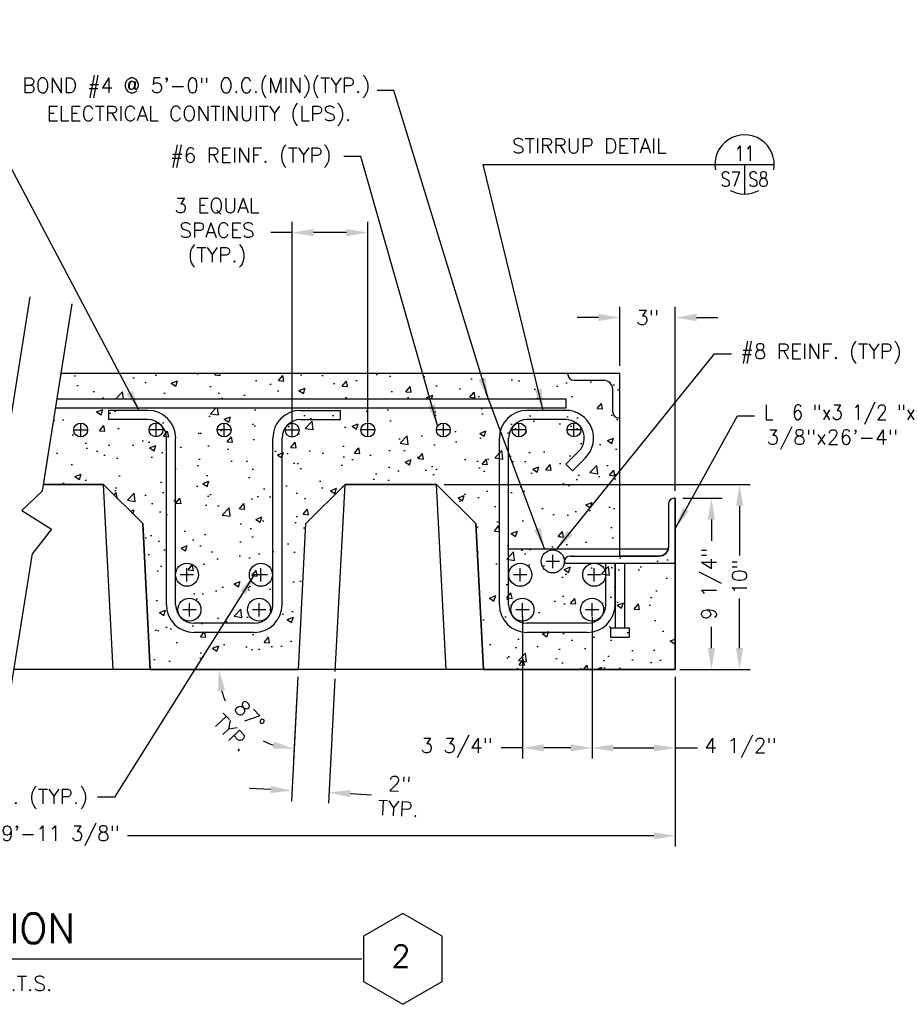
# Model space of a CAD drawing. Header units: feet. Extents: x -437 to 490, y -299 to 147.
# Tile 6 of 7: x 61 to 180, y -25 to 108. Entities that reach past the tile are written whole.
import ezdxf
from ezdxf.enums import TextEntityAlignment as Align

# ---------------------------------------------------------------- set-up
doc = ezdxf.new("R2010")
doc.units = ezdxf.units.FT
doc.header["$LTSCALE"] = 16
doc.header["$MEASUREMENT"] = 0
doc.layers.get('0').update_dxf_attribs({"linetype": 'CONTINUOUS'})
doc.layers.get('DEFPOINTS').update_dxf_attribs({"linetype": 'CONTINUOUS'})
for name, color, linetype in [('12', 7, 'CONTINUOUS'), ('2', 7, 'CONTINUOUS'), ('6', 7, 'CONTINUOUS'), ('COM-CALLOUT', 7, 'CONTINUOUS'), ('COM-DIMS', 2, 'CONTINUOUS'), ('COM-HATCH', 2, 'CONTINUOUS'), ('COM-SHORTBRK', 1, 'CONTINUOUS'), ('S-ANNO-TEXT-LW10', 2, 'CONTINUOUS'), ('S-ANNO-TEXT-LW20', 1, 'CONTINUOUS'), ('S-ANNO-TEXT-LW28', 7, 'CONTINUOUS'), ('S-PR-CONC-SECT', 4, 'CONTINUOUS'), ('S-PR-METAL-SECT', 4, 'CONTINUOUS'), ('S-PR-MISC-EQUIP', 2, 'CONTINUOUS'), ('S-PR-REINF', 13, 'CONTINUOUS'), ('S-PR-REINF-END', 4, 'CONTINUOUS')]:
    doc.layers.add(name, color=color, linetype=linetype)
doc.styles.add('SIMPLEX', font='simplex.shx')
doc.styles.get("Standard").update_dxf_attribs({"font": 'simplex.shx', "height": 0.2})
doc.styles.add('TIGHT', font='SIMPLEX', dxfattribs={"width": 0.85})
doc.dimstyles.new('DIM', dxfattribs={"dimscale": 16, "dimtxt": 0.125, "dimasz": 0.18, "dimexe": 0.09, "dimexo": 0.0625, "dimgap": 0.05, "dimtad": 0, "dimdec": 0, "dimzin": 0, "dimdsep": 46, "dimlunit": 4, "dimtxsty": 'SIMPLEX', "dimcen": 0.09, "dimadec": 0, "dimazin": 0, "dimtfac": 1, "dimtdec": 0, "dimtofl": 0, "dimtmove": 0, "dimatfit": 3, "dimfxl": 0, "dimtolj": 1, "dimtzin": 0, "dimarcsym": 0})

# ---------------------------------------------------------------- blocks, each defined once
blk = doc.blocks.new('*D38')
at = {"layer": 'COM-DIMS', "color": 0}
blk.add_line((98.69, 19.34), (98.11, 8.17), dxfattribs=at)
for start, end in [(195.4, 203.3363), (243.6649, 251.6011)]:
    blk.add_arc((98.75, 20.34), 10.75, start, end, dxfattribs=at)
for points in [[(87.91, 17.42), (88.86, 17.55), (88, 20.34)], [(95.44, 10.61), (95.27, 9.67), (98.19, 9.61)]]:
    blk.add_solid(points, dxfattribs=at)
at = {"layer": 'DEFPOINTS', "color": 0}
for p in [(99.78, 40.04, -0.03), (65, 20.34, -0.03), (98.75, 20.34, -0.03), (149.65, 20.34, -0.03), (89.35, 15.13)]:
    blk.add_point(p, dxfattribs=at)
at = {"layer": 'COM-DIMS', "color": 0, "insert": (90.95, 12.94), "char_height": 2, "attachment_point": 5, "rotation": 313.5006, "style": 'SIMPLEX'}
blk.add_mtext('\\A1;87°\\PTYP.', dxfattribs=at)
blk = doc.blocks.new('*D39')
at = {"layer": 'COM-DIMS', "color": 0}
for p, q in [((98.7, 19.34), (97.82, 2.54)), ((103.68, 19.08), (102.81, 2.28)), ((95.02, 4.13), (92.14, 4.28)), ((105.76, 3.57), (108.63, 3.42))]:
    blk.add_line(p, q, dxfattribs=at)
for points in [[(95.04, 4.61), (94.99, 3.65), (97.89, 3.98)], [(105.78, 4.05), (105.73, 3.09), (102.88, 3.72)]]:
    blk.add_solid(points, dxfattribs=at)
at = {"layer": 'DEFPOINTS', "color": 0}
for p in [(98.75, 20.34, -0.03), (103.74, 20.08, -0.03), (102.88, 3.72)]:
    blk.add_point(p, dxfattribs=at)
at = {"layer": 'COM-DIMS', "color": 0, "insert": (112.33, 3.22), "char_height": 2, "attachment_point": 5, "rotation": 357.0044, "style": 'SIMPLEX'}
blk.add_mtext('\\A1;2"\\PTYP.', dxfattribs=at)
blk = doc.blocks.new('*D40')
at = {"layer": 'COM-DIMS', "color": 0}
for p, q in [((129, 27.41), (129, 8.31)), ((138.42, 19.34), (138.42, 8.31)), ((129, 9.75), (126.12, 9.75)), ((135.54, 9.75), (131.88, 9.75))]:
    blk.add_line(p, q, dxfattribs=at)
for points in [[(131.88, 10.23), (131.88, 9.27), (129, 9.75)], [(135.54, 10.23), (135.54, 9.27), (138.42, 9.75)]]:
    blk.add_solid(points, dxfattribs=at)
at = {"layer": 'DEFPOINTS', "color": 0}
for p in [(129, 28.41, -0.06), (138.42, 20.34, -0.03), (129, 9.75)]:
    blk.add_point(p, dxfattribs=at)
at = {"layer": 'COM-DIMS', "color": 0, "insert": (120.13, 9.75), "char_height": 2, "attachment_point": 5, "style": 'SIMPLEX'}
blk.add_mtext('\\A1;3 3/4"', dxfattribs=at)
blk = doc.blocks.new('*D41')
at = {"layer": 'COM-DIMS', "color": 0}
for p, q in [((138.42, 27.41), (138.42, 8.31)), ((149.65, 19.34), (149.65, 8.31)), ((141.3, 9.75), (146.77, 9.75)), ((149.65, 9.75), (152.65, 9.75))]:
    blk.add_line(p, q, dxfattribs=at)
for points in [[(141.3, 10.23), (141.3, 9.27), (138.42, 9.75)], [(146.77, 10.23), (146.77, 9.27), (149.65, 9.75)]]:
    blk.add_solid(points, dxfattribs=at)
at = {"layer": 'DEFPOINTS', "color": 0}
for p in [(138.42, 28.41, -0.03), (149.65, 20.34, -0.03), (138.42, 9.75)]:
    blk.add_point(p, dxfattribs=at)
at = {"layer": 'COM-DIMS', "color": 0, "insert": (158.45, 9.75), "char_height": 2, "attachment_point": 5, "style": 'SIMPLEX'}
blk.add_mtext('\\A1;4 1/2"', dxfattribs=at)
blk = doc.blocks.new('*D42')
at = {"layer": 'COM-DIMS', "color": 0}
for p, q in [((118.42, 45.32), (159.77, 45.32)), ((158.33, 42.44), (158.33, 35.73)), ((158.33, 23.22), (158.33, 29.94)), ((150.65, 20.34), (159.77, 20.34))]:
    blk.add_line(p, q, dxfattribs=at)
for points in [[(157.85, 42.44), (158.81, 42.44), (158.33, 45.32)], [(157.85, 23.22), (158.81, 23.22), (158.33, 20.34)]]:
    blk.add_solid(points, dxfattribs=at)
at = {"layer": 'DEFPOINTS', "color": 0}
for p in [(117.42, 45.32, -0.03), (149.65, 20.34, -0.03), (158.33, 20.34)]:
    blk.add_point(p, dxfattribs=at)
at = {"layer": 'COM-DIMS', "color": 0, "insert": (158.33, 32.83), "char_height": 2, "attachment_point": 5, "rotation": 90, "style": 'SIMPLEX'}
blk.add_mtext('\\A1;10"', dxfattribs=at)
blk = doc.blocks.new('*D43')
at = {"layer": 'COM-DIMS', "color": 0}
for p, q in [((150.65, 43.45), (155.97, 43.45)), ((154.53, 40.57), (154.53, 37.69)), ((154.53, 23.22), (154.53, 26.09)), ((150.65, 20.34), (155.97, 20.34))]:
    blk.add_line(p, q, dxfattribs=at)
for points in [[(154.05, 40.57), (155.01, 40.57), (154.53, 43.45)], [(154.05, 23.22), (155.01, 23.22), (154.53, 20.34)]]:
    blk.add_solid(points, dxfattribs=at)
at = {"layer": 'DEFPOINTS', "color": 0}
for p in [(149.65, 43.45, -0.03), (149.65, 20.34, -0.03), (154.53, 20.34)]:
    blk.add_point(p, dxfattribs=at)
at = {"layer": 'COM-DIMS', "color": 0, "insert": (154.53, 31.89), "char_height": 2, "attachment_point": 5, "rotation": 90, "style": 'SIMPLEX'}
blk.add_mtext('\\A1;9 1/4"', dxfattribs=at)
blk = doc.blocks.new('*D44')
at = {"layer": 'COM-DIMS', "color": 0}
for p, q in [((142.16, 61.31), (142.16, 69.29)), ((149.65, 44.45), (149.65, 69.29)), ((139.28, 67.85), (136.4, 67.85)), ((152.53, 67.85), (155.41, 67.85))]:
    blk.add_line(p, q, dxfattribs=at)
for points in [[(139.28, 68.33), (139.28, 67.37), (142.16, 67.85)], [(152.53, 68.33), (152.53, 67.37), (149.65, 67.85)]]:
    blk.add_solid(points, dxfattribs=at)
at = {"layer": 'DEFPOINTS', "color": 0}
for p in [(142.16, 67.85), (142.16, 60.31, -0.03), (149.65, 43.45, -0.03)]:
    blk.add_point(p, dxfattribs=at)
at = {"layer": 'COM-DIMS', "color": 0, "insert": (145.9, 67.85), "char_height": 2, "attachment_point": 5, "style": 'SIMPLEX'}
blk.add_mtext('\\A1;3"', dxfattribs=at)
blk = doc.blocks.new('DETTAG')
at = {"linetype": 'Continuous'}
blk.add_line((-0.25, 0), (0.25, 0), dxfattribs=at)
blk.add_line((0, 0), (0, -0.25))
for start, end in [(349.193077, 550.806923), (241.044976, 298.955024)]:
    blk.add_arc((0, 0), 0.25, start, end)
at = {"style": 'TIGHT', "width": 0.8}
blk.add_attdef('NO', text='', height=0.125, dxfattribs=at).set_placement((0, 0.03125), align=Align.CENTER)
blk.add_attdef('FROM', text='', height=0.125, dxfattribs=at).set_placement((-0.03125, -0.1875), align=Align.RIGHT)
blk.add_attdef('TO', (0.03125, -0.1875), '', height=0.125, dxfattribs=at)
blk = doc.blocks.new('*D45')
at = {"layer": 'COM-DIMS', "color": 0}
for p, q in [((97.92, 53.65), (97.92, 80.75)), ((108.13, 53.67), (108.13, 80.75)), ((97.92, 79.31), (95.04, 79.31)), ((105.25, 79.31), (100.8, 79.31))]:
    blk.add_line(p, q, dxfattribs=at)
for points in [[(100.8, 79.79), (100.8, 78.83), (97.92, 79.31)], [(105.25, 79.79), (105.25, 78.83), (108.13, 79.31)]]:
    blk.add_solid(points, dxfattribs=at)
at = {"layer": 'DEFPOINTS', "color": 0}
for p in [(97.92, 79.31), (97.92, 52.65, -0.03), (108.13, 52.67, -0.03)]:
    blk.add_point(p, dxfattribs=at)
at = {"layer": 'COM-DIMS', "color": 0, "insert": (87.76, 79.31), "char_height": 2, "attachment_point": 5, "style": 'SIMPLEX'}
blk.add_mtext('\\A1;3 EQUAL\\PSPACES\\P(TYP.)', dxfattribs=at)
blk = doc.blocks.new('*D79')
at = {"layer": 'COM-DIMS', "color": 0}
for p, q in [((-20.38, 19.34), (-20.38, -3.56)), ((149.65, 19.34), (149.65, -3.56)), ((-17.5, -2.12), (57.29, -2.12)), ((146.77, -2.12), (75.66, -2.12))]:
    blk.add_line(p, q, dxfattribs=at)
for points in [[(-17.5, -1.64), (-17.5, -2.6), (-20.38, -2.12)], [(146.77, -1.64), (146.77, -2.6), (149.65, -2.12)]]:
    blk.add_solid(points, dxfattribs=at)
at = {"layer": 'DEFPOINTS', "color": 0}
for p in [(-20.38, 20.34, -0.03), (149.65, 20.34, -0.03), (149.65, -2.12)]:
    blk.add_point(p, dxfattribs=at)
at = {"layer": 'COM-DIMS', "color": 0, "insert": (66.47, -2.12), "char_height": 2, "attachment_point": 5, "style": 'SIMPLEX'}
blk.add_mtext('\\A1;9\'-11 3/8"', dxfattribs=at)

msp = doc.modelspace()

# ---------------------------------------------------------------- hatches: boundary and pattern name
at = {"layer": 'COM-HATCH'}
h = msp.add_hatch(dxfattribs=at)
h.set_pattern_fill('AR-CONC', color=256, scale=1.2, style=0)
h.set_pattern_definition([(50, (-520.064, -135.4205), (8.60712, -0.753026), [0.9, -9.9]), (355, (-520.064, -135.4205), (-1.66502, 9.0263), [0.72, -7.92]), (100.4514, (-519.347, -135.483), (6.94211, 8.27327), [0.76488, -8.4137]), (46.1842, (-520.064, -133.02), (12.8069, -1.98623), [1.35, -14.85]), (96.6356, (-518.997, -133.186), (11.21595, 11.68941), [1.14732, -12.62056]), (351.1842, (-520.064, -133.02), (11.21594, 11.68942), [1.08, -11.88]), (21, (-518.864, -133.6205), (7.162885, -4.83143), [0.9, -9.9]), (326, (-518.864, -133.6205), (2.91978, 8.7018), [0.72, -7.92]), (71.4514, (-518.267, -134.023), (10.08267, 3.87037), [0.76488, -8.4137]), (37.5, (-520.0643, -135.4205), (0.145918, 3.994726), [0, -7.824, 0, -8.04, 0, -7.95]), (7.5, (-520.0643, -135.4205), (3.156834, 4.73294), [0, -4.584, 0, -7.644, 0, -3.03]), (327.5, (-522.7403, -135.4205), (6.405869, -0.270658), [0, -3, 0, -9.36, 0, -12.42]), (317.5, (-523.9403, -135.4205), (6.998234, 1.20126), [0, -3.9, 0, -6.216, 0, -8.82])])
h.paths.add_polyline_path([(127.15, 51.55, -0.417572), (129.66, 54.07), (134.87, 54.07, -0.674476), (136.62, 49.78), (136.67, 49.83, 0.661867), (134.88, 54.07), (129.64, 54.07, 0.410863), (127.15, 51.59), (127.15, 36.64), (142.16, 36.64), (142.16, 60.31), (66.68, 60.31), (66.13, 56.86), (134.91, 56.86), (134.91, 55.66), (65.94, 55.66), (64.31, 45.32), (72.45, 45.32), (77.73, 40.04), (78.76, 20.34), (98.75, 20.34), (99.78, 40.04), (105.06, 45.32), (117.42, 45.32), (122.7, 40.04), (123.73, 20.34), (149.65, 20.34), (149.65, 43.43, 0.477521), (148.72, 42.68), (148.72, 36.91, -0.42075), (147.46, 35.64), (142.16, 35.64), (142.16, 36.64), (127.15, 36.64), (127.15, 33.15, -0.995008), (130.28, 33.13, -0.995008), (127.15, 33.12), (127.15, 29.06, 0.197775), (127.89, 27.31, -0.197032), (127.44, 28.41, -1), (130.57, 28.41, -0.650171), (127.96, 27.25, 0.187052), (129.64, 26.59), (137.79, 26.59, 0.187052), (139.47, 27.25, -0.650171), (136.86, 28.41, -1), (139.98, 28.41, -0.211995), (139.47, 27.25, -0.190313), (137.76, 26.59), (129.67, 26.59, -0.190313), (127.96, 27.25, -0.014363), (127.89, 27.31, -0.201889), (127.15, 29.1), (127.15, 33.12, -0.005004), (127.15, 33.15)])

# ---------------------------------------------------------------- linework, layer by layer
at = {"layer": '12', "color": 2}
msp.add_line((150.28, 20.34, -0.03), (156.33, 20.34, -0.03), dxfattribs=at)
at = {"layer": '2', "color": 7}
for p, q in [((69.36, 51.77, -0.03), (69.36, 53.57, -0.03)), ((79.53, 51.79, -0.03), (79.53, 53.59, -0.03)), ((88.72, 51.77, -0.03), (88.72, 53.57, -0.03)), ((97.92, 51.75, -0.03), (97.92, 53.55, -0.03)), ((108.13, 51.77, -0.03), (108.13, 53.57, -0.03)), ((118.33, 51.77, -0.03), (118.33, 53.57, -0.03)), ((128.54, 51.77, -0.03), (128.54, 53.57, -0.03)), ((135.97, 51.78, -0.03), (135.97, 53.58, -0.03)), ((68.46, 52.67, -0.03), (70.26, 52.67, -0.03)), ((80.43, 52.69, -0.03), (78.63, 52.69, -0.03)), ((89.62, 52.67, -0.03), (87.82, 52.67, -0.03)), ((98.82, 52.65, -0.03), (97.02, 52.65, -0.03)), ((109.03, 52.67, -0.03), (107.23, 52.67, -0.03)), ((119.23, 52.67, -0.03), (117.43, 52.67, -0.03)), ((129.44, 52.67, -0.03), (127.64, 52.67, -0.03)), ((136.87, 52.68, -0.03), (135.07, 52.68, -0.03)), ((134.01, 34.93, -0.03), (132.21, 34.93, -0.03)), ((133.11, 34.03, -0.03), (133.11, 35.83, -0.03)), ((83.71, 32.23, -0.03), (83.71, 34.03, -0.03)), ((93.7, 32.23, -0.03), (93.7, 34.03, -0.03)), ((128.72, 32.23, -0.03), (128.72, 34.03, -0.03)), ((138.71, 32.23, -0.03), (138.71, 34.03, -0.03)), ((84.61, 33.13, -0.03), (82.81, 33.13, -0.03)), ((94.6, 33.13, -0.03), (92.8, 33.13, -0.03)), ((129.62, 33.13, -0.03), (127.82, 33.13, -0.03)), ((139.61, 33.13, -0.03), (137.81, 33.13, -0.03)), ((84.03, 27.51, -0.03), (84.03, 29.31, -0.03)), ((93.45, 27.51, -0.03), (93.45, 29.31, -0.03)), ((129, 27.51, -0.03), (129, 29.31, -0.03)), ((138.42, 27.51, -0.03), (138.42, 29.31, -0.03)), ((84.93, 28.41, -0.03), (83.13, 28.41, -0.03)), ((94.35, 28.41, -0.03), (92.55, 28.41, -0.03)), ((129.9, 28.41, -0.03), (128.1, 28.41, -0.03)), ((139.32, 28.41, -0.03), (137.52, 28.41, -0.03))]:
    msp.add_line(p, q, dxfattribs=at)
msp.add_point((97.45, 53.12, -0.03), dxfattribs=at)
at = {"layer": '6', "color": 30}
for p in [(97.92, 52.65, -0.03), (108.13, 52.67, -0.03), (128.09, 52.82, -0.03), (136.41, 52.82, -0.03)]:
    msp.add_point(p, dxfattribs=at)
at = {"layer": '6', "color": 2}
msp.add_point((129, 27.51, -0.03), dxfattribs=at)
at = {"layer": 'COM-CALLOUT'}
msp.add_line((123.69, 88.52, -0.03), (155.01, 88.52, -0.03), dxfattribs=at)
at = {"layer": 'COM-DIMS'}
for p, q in [((111.66, 98.5, -0.03), (109.38, 98.5, -0.03)), ((107.17, 89.61, -0.03), (104.89, 89.61, -0.03)), ((154.96, 62.93, -0.03), (157.24, 62.93, -0.03)), ((158.07, 54.56, -0.03), (160.35, 54.56, -0.03)), ((73.92, 3.11), (71.64, 3.11))]:
    msp.add_line(p, q, dxfattribs=at)
at = {"layer": 'COM-HATCH', "elevation": -0.03}
msp.add_lwpolyline([(64.31, 45.32), (72.45, 45.32), (77.73, 40.04), (78.76, 20.34), (98.75, 20.34), (99.78, 40.04), (105.06, 45.32), (117.42, 45.32), (122.7, 40.04), (123.73, 20.34), (149.65, 20.34), (149.65, 43.45), (149.49, 43.45, 0.414072), (148.72, 42.68), (148.72, 36.89, -0.414243), (147.47, 35.64), (142.16, 35.64), (142.16, 60.31), (66.68, 60.31)], format="xyb", close=True, dxfattribs=at)
at = {"layer": 'COM-SHORTBRK'}
for p, q in [((62.47, 70.63, -0.03), (58.47, 45.32, -0.03)), ((68.17, 69.72, -0.03), (64.16, 44.42, -0.03)), ((61.39, 41.79, -0.03), (64.16, 44.42, -0.03)), ((61.39, 41.79, -0.03), (65.42, 39.28, -0.03)), ((65.42, 39.28, -0.03), (62.83, 36, -0.03)), ((59.08, 12.3, -0.03), (62.83, 36, -0.03))]:
    msp.add_line(p, q, dxfattribs=at)
at = {"layer": 'S-ANNO-TEXT-LW20'}
msp.add_line((31.04, -18.73), (107.32, -18.73), dxfattribs=at)
at = {"layer": 'S-PR-CONC-SECT'}
for p, q in [((142.16, 60.31, -0.03), (66.68, 60.31, -0.03)), ((142.16, 35.64, -0.03), (142.16, 60.31, -0.03)), ((72.45, 45.32, -0.03), (64.31, 45.32, -0.03)), ((73.76, 20.34, -0.03), (72.45, 45.32, -0.03)), ((72.45, 45.32, -0.03), (77.73, 40.04, -0.03)), ((105.06, 45.32, -0.03), (99.78, 40.04, -0.03)), ((103.74, 20.08, -0.03), (105.06, 45.32, -0.03)), ((117.42, 45.32, -0.03), (105.06, 45.32, -0.03)), ((118.73, 20.34, -0.03), (117.42, 45.32, -0.03)), ((117.42, 45.32, -0.03), (122.7, 40.04, -0.03)), ((149.65, 43.45, -0.03), (149.65, 20.34, -0.03)), ((78.76, 20.34, -0.03), (77.73, 40.04, -0.03)), ((98.75, 20.34, -0.03), (99.78, 40.04, -0.03)), ((123.73, 20.34, -0.03), (122.7, 40.04, -0.03)), ((149.65, 20.34, -0.03), (60.35, 20.34, -0.03))]:
    msp.add_line(p, q, dxfattribs=at)
at = {"layer": 'S-PR-METAL-SECT'}
for p, q in [((135.16, 60.15, -0.03), (135.16, 60.31, -0.03)), ((135.93, 59.38, -0.03), (139.97, 59.38, -0.03)), ((141.22, 55.08, -0.03), (141.22, 58.13, -0.03)), ((142, 54.31, -0.03), (142.16, 54.31, -0.03)), ((148.72, 42.68, -0.03), (148.72, 36.89, -0.03)), ((149.49, 43.45, -0.03), (149.65, 43.45, -0.03)), ((134.66, 34.87, -0.03), (134.66, 34.71, -0.03)), ((134.66, 34.71, -0.03), (149.65, 34.71, -0.03)), ((135.44, 35.64, -0.03), (147.47, 35.64, -0.03)), ((141.53, 34.71, -0.03), (141.53, 25.96, -0.03)), ((142.78, 34.71, -0.03), (142.78, 25.96, -0.03)), ((140.91, 25.96, -0.03), (143.41, 25.96, -0.03)), ((140.91, 25.96, -0.03), (140.91, 24.71, -0.03)), ((143.41, 25.96, -0.03), (143.41, 24.71, -0.03)), ((140.91, 24.71, -0.03), (143.41, 24.71, -0.03))]:
    msp.add_line(p, q, dxfattribs=at)
msp.add_lwpolyline([(112.84, -24.87), (118.16, -21.8), (118.16, -15.66), (112.84, -12.59), (107.53, -15.66), (107.53, -21.8)], close=True, dxfattribs=at)
for centre, radius, start, end in [((135.93, 60.15, -0.03), 0.775, 180, 270), ((139.97, 58.13, -0.03), 1.25, 0, 90), ((142, 55.08, -0.03), 0.775, 180, 270), ((149.49, 42.68, -0.03), 0.775, 90, 180), ((147.47, 36.89, -0.03), 1.25, 270, 360), ((135.44, 34.87, -0.03), 0.775, 90, 180)]:
    msp.add_arc(centre, radius, start, end, dxfattribs=at)
at = {"layer": 'S-PR-MISC-EQUIP'}
msp.add_line((127, 36.64, 14.03), (148.57, 36.64, 14.03), dxfattribs=at)
at = {"layer": 'S-PR-REINF'}
for p, q in [((66.13, 56.86, 14.03), (134.91, 56.86, 14.03)), ((134.91, 55.66, 14.03), (134.91, 56.86, 14.03)), ((65.94, 55.66, 14.03), (134.91, 55.66, 14.03)), ((73.1, 55.32, -0.03), (73.1, 54.07, -0.03)), ((78.44, 55.32, -0.03), (73.1, 55.32, -0.03)), ((99.05, 55.32, -0.03), (104.38, 55.32, -0.03)), ((104.38, 55.32, -0.03), (104.38, 54.07, -0.03)), ((134.87, 55.32, -0.03), (129.65, 55.32, -0.03)), ((78.44, 54.07, -0.03), (73.1, 54.07, -0.03)), ((99.05, 54.07, -0.03), (104.38, 54.07, -0.03)), ((134.87, 54.07, -0.03), (129.65, 54.07, -0.03)), ((80.93, 29.08, -0.03), (80.93, 51.57, -0.03)), ((82.18, 29.08, -0.03), (82.18, 51.57, -0.03)), ((95.3, 29.08, -0.03), (95.3, 51.57, -0.03)), ((96.55, 29.08, -0.03), (96.55, 51.57, -0.03)), ((125.9, 29.08, -0.03), (125.9, 51.57, -0.03)), ((127.15, 29.08, -0.03), (127.15, 51.57, -0.03)), ((136.64, 49.8, -0.03), (134.87, 48.04, -0.03)), ((134.87, 48.04, -0.03), (135.76, 47.15, -0.03)), ((137.52, 48.92, -0.03), (135.76, 47.15, -0.03)), ((140.27, 34.71, -0.03), (141.52, 34.71, -0.03)), ((140.27, 29.08, -0.03), (140.27, 34.71, -0.03)), ((141.52, 29.08, -0.03), (141.52, 34.71, -0.03)), ((92.8, 26.59, -0.03), (84.68, 26.59, -0.03)), ((137.77, 26.59, -0.03), (129.65, 26.59, -0.03)), ((92.8, 25.34, -0.03), (84.68, 25.34, -0.03)), ((137.77, 25.34, -0.03), (129.65, 25.34, -0.03))]:
    msp.add_line(p, q, dxfattribs=at)
for centre, radius, start, end in [((78.44, 51.57, -0.03), 3.75, 0, 90), ((99.05, 51.57, -0.03), 3.75, 90, 180), ((129.65, 51.57, -0.03), 3.75, 90, 180), ((134.87, 51.57, -0.03), 3.75, 315, 450), ((78.44, 51.57, -0.03), 2.5, 0, 90), ((99.05, 51.57, -0.03), 2.5, 90, 180), ((129.65, 51.57, -0.03), 2.5, 90, 180), ((134.87, 51.57, -0.03), 2.5, 315, 450), ((84.68, 29.08, -0.03), 3.75, 180, 270), ((84.68, 29.08, -0.03), 2.5, 180, 270), ((92.8, 29.08, -0.03), 3.75, 270, 360), ((92.8, 29.08, -0.03), 2.5, 270, 360), ((129.65, 29.08, -0.03), 3.75, 180, 270), ((129.65, 29.08, -0.03), 2.5, 180, 270), ((137.77, 29.08, -0.03), 2.5, 270, 360), ((137.77, 29.08, -0.03), 3.75, 270, 360)]:
    msp.add_arc(centre, radius, start, end, dxfattribs=at)
at = {"layer": 'S-PR-REINF-END'}
for centre, radius in [((69.36, 52.67, -0.03), 0.937), ((79.53, 52.69, -0.03), 0.937), ((88.72, 52.67, -0.03), 0.937), ((97.92, 52.65, -0.03), 0.937), ((108.13, 52.67, -0.03), 0.937), ((118.33, 52.67, -0.03), 0.937), ((128.54, 52.67, -0.03), 0.937), ((135.97, 52.68, -0.03), 0.937), ((133.11, 34.93, -0.03), 1.56), ((83.71, 33.13, -0.03), 1.56), ((93.7, 33.13, -0.03), 1.56), ((128.72, 33.13, -0.03), 1.56), ((138.71, 33.13, -0.03), 1.56), ((84.03, 28.41, -0.03), 1.56), ((93.45, 28.41, -0.03), 1.56), ((129, 28.41, -0.03), 1.56), ((138.42, 28.41, -0.03), 1.56)]:
    msp.add_circle(centre, radius, dxfattribs=at)

# ---------------------------------------------------------------- block references
at = {"layer": 'COM-CALLOUT', "xscale": 16, "yscale": 16, "zscale": 16}
msp.add_blockref('DETTAG', (159.01, 88.52, -0.03), dxfattribs=at).add_auto_attribs({'NO': '11', 'FROM': 'S7', 'TO': 'S8'})

# ---------------------------------------------------------------- texts
at = {"layer": 'COM-CALLOUT', "style": 'SIMPLEX'}
msp.add_text('STIRRUP DETAIL', height=2, dxfattribs=at).set_placement((127.6, 90.03, -0.03))
at = {"layer": 'COM-DIMS', "style": 'SIMPLEX'}
for s, p in [('BOND #4 @ 5\'-0" O.C.(MIN)(TYP.)', (108.46, 98.19, 14.06)), ('ELECTRICAL CONTINUITY (LPS).', (105.89, 94.4, 14.06)), ('#6 REINF. (TYP)', (103.23, 88.78, -0.03)), ('# 10 REINF. (TYP.)', (70.35, 2.19))]:
    msp.add_text(s, height=2, dxfattribs=at).set_placement(p, align=Align.RIGHT)
for s, p in [('#8 REINF. (TYP)', (158.46, 62.29, -0.03)), ('L  6 "x3 1/2 "x', (161.56, 54.06, -0.03)), ('3/8"x26\'-4" LG (TYP)', (161.97, 50.71, -0.03))]:
    msp.add_text(s, height=2, dxfattribs=at).set_placement(p)
at = {"layer": 'S-ANNO-TEXT-LW10', "style": 'SIMPLEX'}
msp.add_text('SCALE: N.T.S.', height=2, dxfattribs=at).set_placement((47.62, -23.05))
at = {"layer": 'S-ANNO-TEXT-LW28'}
msp.add_text('SECTION', height=4, dxfattribs=at).set_placement((46.68, -16.61))
msp.add_text('2', height=3, dxfattribs=at).set_placement((112.61, -19.87), align=Align.CENTER)

# ---------------------------------------------------------------- dimensions: what is measured, and where the dimension line sits
at = {"layer": 'COM-DIMS'}
for base, p1, p2, angle, text, picture, middle, dimtype in [((97.92, 79.31, 0), (108.13, 52.67, -0.03), (97.92, 52.65, -0.03), 180, '3 EQUAL\\PSPACES\\P(TYP.)', '*D45', (87.76, 79.31, 0), 160), ((142.16, 67.85), (149.65, 43.45, -0.03), (142.16, 60.31, -0.03), 180, '3"', '*D44', (145.9, 67.85), 160), ((158.33, 20.34), (117.42, 45.32, -0.03), (149.65, 20.34, -0.03), 90, '10"', '*D42', (158.33, 32.83), 160), ((154.53, 20.34), (149.65, 43.45, -0.03), (149.65, 20.34, -0.03), 90, '9 1/4"', '*D43', (154.53, 31.89), 160), ((129, 9.75, 0.03), (138.42, 20.34), (129, 28.41, -0.03), 180, '3 3/4"', '*D40', (120.13, 9.75, 0.03), 160), ((138.42, 9.75), (149.65, 20.34, -0.03), (138.42, 28.41, -0.03), 180, '4 1/2"', '*D41', (158.45, 9.75), 160), ((149.65, -2.12), (-20.38, 20.34, -0.03), (149.65, 20.34, -0.03), 180, '9\'-11 3/8"', '*D79', (66.47, -2.12), 160), ((102.88, 3.72), (98.75, 20.34, -0.03), (103.74, 20.08, -0.03), 357.0044, '2"\\PTYP.', '*D39', (112.33, 3.22), 161)]:
    dim = msp.add_linear_dim(base=base, p1=p1, p2=p2, angle=angle, text=text, dimstyle='DIM', dxfattribs=at)
    dim.commit()
    dim.dimension.update_dxf_attribs({"geometry": picture, "text_midpoint": middle, "dimtype": dimtype})
dim = msp.add_angular_dim_2l(base=(89.35, 15.13), line1=((149.65, 20.34, -0.03), (65, 20.34, -0.03)), line2=((98.75, 20.34, -0.03), (99.78, 40.04, -0.03)), text='87°\\PTYP.', dimstyle='DIM', dxfattribs=at)
dim.commit()
dim.dimension.update_dxf_attribs({"geometry": '*D38', "text_midpoint": (90.95, 12.94)})

# ---------------------------------------------------------------- leaders
at = {"layer": 'COM-CALLOUT'}
for points in [[(77.28, 55.23, -0.03), (49.37, 108.06, -0.03)], [(131.81, 55.32, -0.03), (123.69, 88.52, -0.03)]]:
    msp.add_leader(points, dimstyle='DIM', dxfattribs=at)
at = {"layer": 'COM-DIMS'}
for points in [[(124.41, 56.83, -0.03), (111.66, 98.5, -0.03)], [(117.53, 53.26, -0.03), (107.17, 89.61, -0.03)], [(133.61, 36.55, -0.03), (154.96, 62.93, -0.03)], [(132.01, 36.64, -0.03), (124.08, 57.83, -0.03)], [(149.67, 39.42, -0.03), (158.07, 54.56, -0.03)], [(92.8, 33.13), (73.92, 3.11)]]:
    msp.add_leader(points, dimstyle='DIM', dxfattribs=at)

doc.saveas('drawing.dxf')
